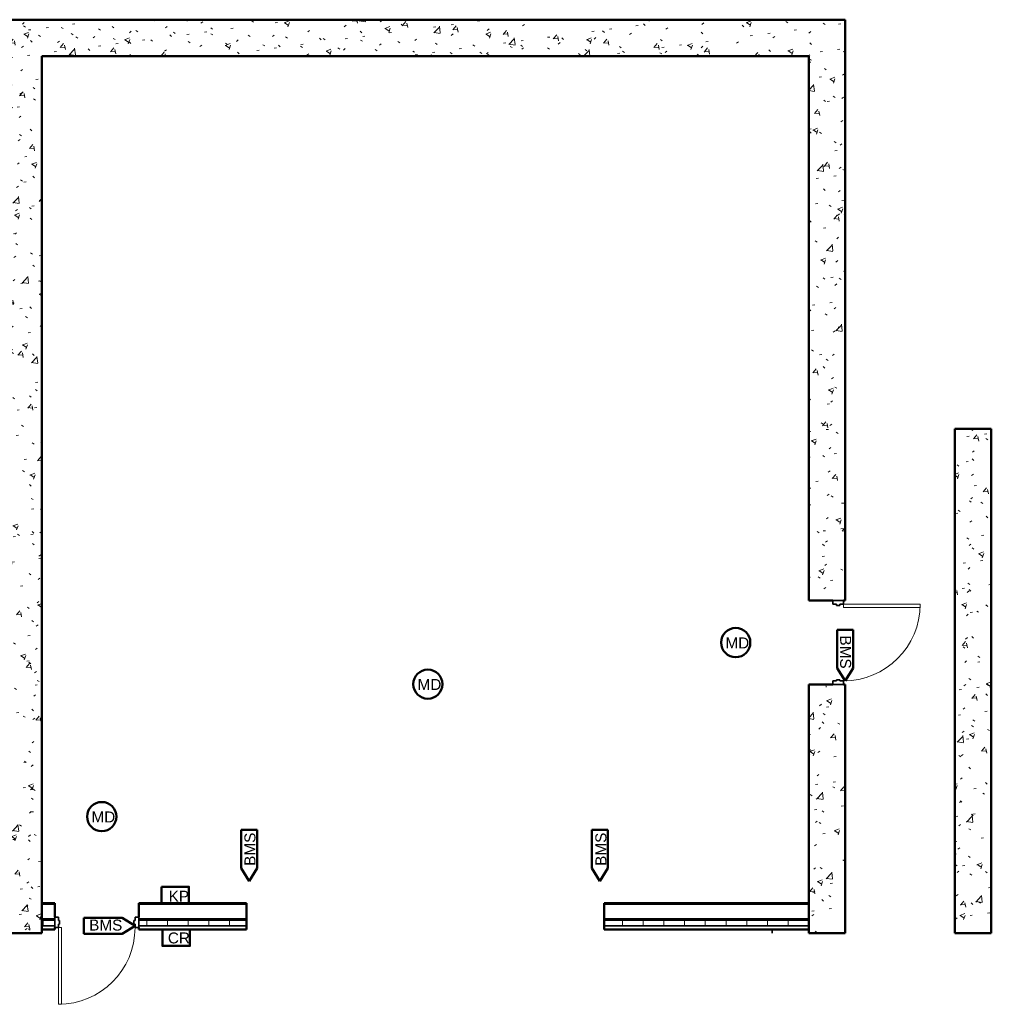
# Model space of a CAD drawing. Header units: inches. Extents: x 28203 to 29776, y 1093 to 1831.
# Tile 2 of 2: x 29244 to 29776, y 1093 to 1632. Entities that reach past the tile are written whole.
import ezdxf

# ---------------------------------------------------------------- set-up
doc = ezdxf.new("R2010")
doc.units = ezdxf.units.IN
doc.header["$MEASUREMENT"] = 0
doc.linetypes.add('Dash', pattern=[0.25, 0.125, -0.125])
for name, color, linetype, lineweight in [('E-GND-SYMB', 7, 'Dash', 40), ('E-SERT-CLNG', 7, 'Continuous', 50), ('E-SERT-WALL', 7, 'Continuous', 50), ('G-PLAN-OTLN', 7, 'Continuous', 35)]:
    doc.layers.add(name, color=color, linetype=linetype, lineweight=lineweight)
doc.styles.add('Arial', font='arial.ttf', dxfattribs={"height": 0.125})
pattern_1 = [(50, (0, 0), (27.5427, -2.40992), [2.88, -31.68]), (355, (0, 0), (-5.32784, 28.88427), [2.304, -25.344]), (100.451, (2.295, -0.2), (22.21532, 26.47393), [2.448, -26.924]), (46.184, (0, 7.68), (40.98187, -6.35642), [4.32, -47.52]), (96.636, (3.415, 7.15), (35.89075, 37.4062), [3.671, -40.386]), (351.184, (0, 7.68), (35.89097, 37.4062), [3.456, -38.016]), (21, (3.84, 5.76), (22.92104, -15.46073), [2.88, -31.68]), (326, (3.84, 5.76), (9.34353, 27.84574), [2.304, -25.344]), (71.451, (5.75, 4.472), (32.26477, 12.38442), [2.448, -26.924]), (37.5, (0, 0), (0.466855, 12.782707), [1.267, -23.77, 1.267, -24.461, -25.44]), (37.5, (0, 0), (0.466855, 12.782707), [-50.765, 1.267, -24.173]), (7.5, (0, 0), (10.10159, 15.14509), [1.267, -13.402, 1.267, -23.194, -9.696]), (7.5, (0, 0), (10.10159, 15.14509), [-39.13, 1.267, -8.429]), (327.5, (-8.563, 0), (20.49916, -0.86578), [1.267, -8.333, 1.267, -28.685, -39.744]), (327.5, (-8.563, 0), (20.49916, -0.86578), [-39.552, 1.267, -38.477]), (317.5, (-12.403, 0), (22.39478, 3.84429), [1.267, -11.213, 1.267, -18.624, -28.224]), (317.5, (-12.403, 0), (22.39478, 3.84429), [-32.371, 1.267, -26.957])]

# ---------------------------------------------------------------- blocks, each defined once
blk = doc.blocks.new('ANG M&I Facility_Floor Plan_03252024')
at = {"layer": 'G-PLAN-OTLN', "lineweight": 9}
h = blk.add_hatch(dxfattribs=at)
h.set_pattern_fill('FP_1', color=256, style=0, pattern_type=2)
h.set_pattern_definition(pattern_1)
h.paths.add_polyline_path([(-2511.59, 2267.21), (-2491.59, 2267.21), (-2491.59, 2767.21), (-2511.59, 2767.21), (-2511.59, 2269.84)])
h = blk.add_hatch(dxfattribs=at)
h.set_pattern_fill('FP_1', color=256, style=0, pattern_type=2)
h.set_pattern_definition(pattern_1)
h.paths.add_polyline_path([(-2071.59, 2747.21), (-2051.59, 2747.21), (-2051.59, 2767.21), (-2491.59, 2767.21), (-2491.59, 2747.21)])
h = blk.add_hatch(dxfattribs=at)
h.set_pattern_fill('FP_1', color=256, style=0, pattern_type=2)
h.set_pattern_definition(pattern_1)
h.paths.add_polyline_path([(-2058.34, 2267.21), (-2051.59, 2267.21), (-2051.59, 2403.21), (-2071.59, 2403.21), (-2071.59, 2267.21)])
h.paths.add_polyline_path([(-2052.59, 2449.21), (-2051.59, 2449.21), (-2051.59, 2747.21), (-2071.59, 2747.21), (-2071.59, 2449.21), (-2054.53, 2449.21)])
h = blk.add_hatch(dxfattribs=at)
h.set_pattern_fill('FP_1', color=256, style=0, pattern_type=2)
h.set_pattern_definition(pattern_1)
h.paths.add_polyline_path([(-1971.59, 2267.21), (-1971.59, 2543.21), (-1991.59, 2543.21), (-1991.59, 2267.21)])
h = blk.add_hatch(dxfattribs=at)
h.set_pattern_fill('FP_3', color=256, style=0, pattern_type=2)
h.set_pattern_definition([(0, (0, 0), (0, 11.331), []), (90, (0, 0), (-11.331, 7e-16), [])])
h.paths.add_polyline_path([(-2428.39, 2271.21), (-2379.59, 2271.21), (-2379.59, 2274.21), (-2438.59, 2274.21), (-2438.59, 2271.21)])
h.paths.add_polyline_path([(-2491.59, 2271.21), (-2484.59, 2271.21), (-2484.59, 2274.21), (-2491.59, 2274.21)])
h.paths.add_polyline_path([(-2071.59, 2271.21), (-2071.59, 2274.21), (-2183.59, 2274.21), (-2183.59, 2271.21)])
at = {"layer": 'G-PLAN-OTLN', "lineweight": 50}
for p, q in [((-2051.59, 2767.21), (-2511.59, 2767.21)), ((-2051.59, 2449.21), (-2051.59, 2767.21)), ((-2491.59, 2267.21), (-2491.59, 2747.21)), ((-2491.59, 2747.21), (-2071.59, 2747.21)), ((-2071.59, 2747.21), (-2071.59, 2449.21)), ((-1971.59, 2543.21), (-1991.59, 2543.21)), ((-1991.59, 2543.21), (-1991.59, 2267.21)), ((-1971.59, 2267.21), (-1971.59, 2543.21)), ((-2071.59, 2449.21), (-2058.34, 2449.21)), ((-2052.59, 2449.21), (-2051.59, 2449.21)), ((-2058.34, 2403.21), (-2071.59, 2403.21)), ((-2071.59, 2403.21), (-2071.59, 2267.21)), ((-2051.59, 2403.21), (-2052.59, 2403.21)), ((-2051.59, 2267.21), (-2051.59, 2403.21)), ((-2484.59, 2283.59), (-2491.59, 2283.59)), ((-2484.59, 2275.96), (-2484.59, 2283.59)), ((-2379.59, 2283.59), (-2438.59, 2283.59)), ((-2438.59, 2283.59), (-2438.59, 2275.96)), ((-2379.59, 2269.21), (-2379.59, 2283.59)), ((-2071.59, 2283.59), (-2183.59, 2283.59)), ((-2183.59, 2283.59), (-2183.59, 2269.21)), ((-2491.59, 2269.21), (-2484.59, 2269.21)), ((-2484.59, 2269.21), (-2484.59, 2270.21)), ((-2438.59, 2270.21), (-2438.59, 2269.21)), ((-2438.59, 2269.21), (-2379.59, 2269.21)), ((-2183.59, 2269.21), (-2071.59, 2269.21)), ((-2511.59, 2267.21), (-2491.59, 2267.21)), ((-2071.59, 2267.21), (-2051.59, 2267.21)), ((-1991.59, 2267.21), (-1971.59, 2267.21))]:
    blk.add_line(p, q, dxfattribs=at)
at = {"layer": 'G-PLAN-OTLN'}
for p, q in [((-2058.34, 2449.21), (-2052.59, 2449.21)), ((-2058.34, 2447.21), (-2058.34, 2449.21)), ((-2056.41, 2447.21), (-2058.34, 2447.21)), ((-2056.41, 2446.59), (-2056.41, 2447.21)), ((-2054.53, 2447.21), (-2054.53, 2446.59)), ((-2052.59, 2447.21), (-2054.53, 2447.21)), ((-2052.59, 2449.21), (-2052.59, 2447.21)), ((-2054.53, 2446.59), (-2056.41, 2446.59)), ((-2058.34, 2405.21), (-2056.41, 2405.21)), ((-2058.34, 2403.21), (-2058.34, 2405.21)), ((-2056.41, 2405.84), (-2054.53, 2405.84)), ((-2056.41, 2405.21), (-2056.41, 2405.84)), ((-2054.53, 2405.84), (-2054.53, 2405.21)), ((-2054.53, 2405.21), (-2052.59, 2405.21)), ((-2052.59, 2405.21), (-2052.59, 2403.21)), ((-2052.59, 2403.21), (-2058.34, 2403.21)), ((-2491.59, 2282.96), (-2484.59, 2282.96)), ((-2438.59, 2282.96), (-2379.59, 2282.96)), ((-2183.59, 2282.96), (-2071.59, 2282.96)), ((-2491.59, 2274.96), (-2484.59, 2274.96)), ((-2482.59, 2275.96), (-2484.59, 2275.96)), ((-2484.59, 2275.96), (-2484.59, 2270.21)), ((-2482.59, 2274.03), (-2482.59, 2275.96)), ((-2438.59, 2275.96), (-2440.59, 2275.96)), ((-2440.59, 2275.96), (-2440.59, 2274.03)), ((-2438.59, 2270.21), (-2438.59, 2275.96)), ((-2438.59, 2274.96), (-2379.59, 2274.96)), ((-2183.59, 2274.96), (-2071.59, 2274.96)), ((-2491.59, 2274.21), (-2484.59, 2274.21)), ((-2491.59, 2271.21), (-2484.59, 2271.21)), ((-2484.59, 2270.21), (-2482.59, 2270.21)), ((-2481.97, 2274.03), (-2482.59, 2274.03)), ((-2482.59, 2270.21), (-2482.59, 2272.15)), ((-2482.59, 2272.15), (-2481.97, 2272.15)), ((-2481.97, 2272.15), (-2481.97, 2274.03)), ((-2440.59, 2274.03), (-2441.22, 2274.03)), ((-2441.22, 2274.03), (-2441.22, 2272.15)), ((-2441.22, 2272.15), (-2440.59, 2272.15)), ((-2440.59, 2272.15), (-2440.59, 2270.21)), ((-2440.59, 2270.21), (-2438.59, 2270.21)), ((-2438.59, 2274.21), (-2379.59, 2274.21)), ((-2438.59, 2271.21), (-2379.59, 2271.21)), ((-2183.59, 2274.21), (-2071.59, 2274.21)), ((-2183.59, 2271.21), (-2071.59, 2271.21)), ((-2091.59, 2267.21), (-2091.59, 2269.21))]:
    blk.add_line(p, q, dxfattribs=at)
at = {"layer": 'G-PLAN-OTLN', "lineweight": 20}
for p, q in [((-2052.59, 2447.21), (-2010.59, 2447.21)), ((-2052.59, 2445.46), (-2052.59, 2447.21)), ((-2010.59, 2447.21), (-2010.59, 2445.46)), ((-2010.59, 2445.46), (-2052.59, 2445.46)), ((-2480.84, 2270.21), (-2482.59, 2270.21)), ((-2482.59, 2270.21), (-2482.59, 2228.21)), ((-2480.84, 2228.21), (-2480.84, 2270.21)), ((-2482.59, 2228.21), (-2480.84, 2228.21))]:
    blk.add_line(p, q, dxfattribs=at)
at = {"layer": 'G-PLAN-OTLN', "lineweight": 9}
for centre in [(-2052.59, 2447.21), (-2482.59, 2270.21)]:
    blk.add_arc(centre, 42, 270, 0, dxfattribs=at)

msp = doc.modelspace()

# ---------------------------------------------------------------- linework, layer by layer
at = {"layer": 'E-SERT-CLNG'}
for centre in [(29635.89, 1291.05), (29467.26, 1268.31), (29288.65, 1195.79)]:
    msp.add_circle(centre, 8, dxfattribs=at)
at = {"layer": 'E-SERT-WALL'}
for p, q in [((29691.51, 1277.07), (29691.51, 1298.05)), ((29691.51, 1298.05), (29700.27, 1298.05)), ((29700.27, 1298.05), (29700.27, 1277.07)), ((29691.51, 1277.07), (29695.89, 1270.05)), ((29695.89, 1270.05), (29700.27, 1277.07)), ((29364.95, 1167.53), (29364.95, 1188.52)), ((29364.95, 1188.52), (29373.7, 1188.52)), ((29373.7, 1188.52), (29373.7, 1167.53)), ((29557.16, 1167.53), (29557.16, 1188.52)), ((29557.16, 1188.52), (29565.92, 1188.52)), ((29565.92, 1188.52), (29565.92, 1167.53)), ((29364.95, 1167.53), (29369.33, 1160.51)), ((29369.33, 1160.51), (29373.7, 1167.53)), ((29557.16, 1167.53), (29561.54, 1160.51)), ((29561.54, 1160.51), (29565.92, 1167.53)), ((29278.88, 1131.67), (29278.88, 1140.43)), ((29278.88, 1140.43), (29299.87, 1140.43)), ((29306.89, 1136.05), (29299.87, 1140.43)), ((29299.87, 1131.67), (29306.89, 1136.05)), ((29299.87, 1131.67), (29278.88, 1131.67))]:
    msp.add_line(p, q, dxfattribs=at)
for points in [[(29321.37, 1157.42), (29336.37, 1157.42), (29336.37, 1148.42), (29321.37, 1148.42)], [(29321.91, 1134.05), (29336.91, 1134.05), (29336.91, 1125.05), (29321.91, 1125.05)]]:
    msp.add_lwpolyline(points, close=True, dxfattribs=at)

# ---------------------------------------------------------------- block references
at = {"layer": 'E-GND-SYMB'}
msp.add_blockref('ANG M&I Facility_Floor Plan_03252024', (31747.48, -1135.17), dxfattribs=at)

# ---------------------------------------------------------------- texts
at = {"layer": 'E-SERT-CLNG', "lineweight": 15, "char_height": 6, "width": 10.4438, "attachment_point": 1, "style": 'Arial'}
for insert in [(29630.26, 1293.87), (29461.63, 1271.12), (29283.02, 1198.61)]:
    msp.add_mtext('MD', dxfattribs=dict(at, insert=insert))
at = {"layer": 'E-SERT-WALL', "lineweight": 15, "char_height": 6, "width": 15.7754, "attachment_point": 1, "style": 'Arial'}
for insert, rotation in [((29699.09, 1294.96), 270), ((29366.82, 1168.85), 90), ((29559.04, 1168.85), 90)]:
    msp.add_mtext('BMS', dxfattribs=dict(at, insert=insert, rotation=rotation))
at = {"layer": 'E-SERT-WALL', "lineweight": 15, "insert": (29325.28, 1155.22), "char_height": 6, "attachment_point": 1, "style": 'Arial'}
msp.add_mtext('KP', dxfattribs=at)
at = {"layer": 'E-SERT-WALL', "lineweight": 15, "char_height": 6, "attachment_point": 1, "style": 'Arial'}
for s, insert, width in [('BMS', (29281.76, 1139.42), 15.7754), ('CR', (29324.86, 1132.37), 10.4438)]:
    msp.add_mtext(s, dxfattribs=dict(at, insert=insert, width=width))

doc.saveas('drawing.dxf')
